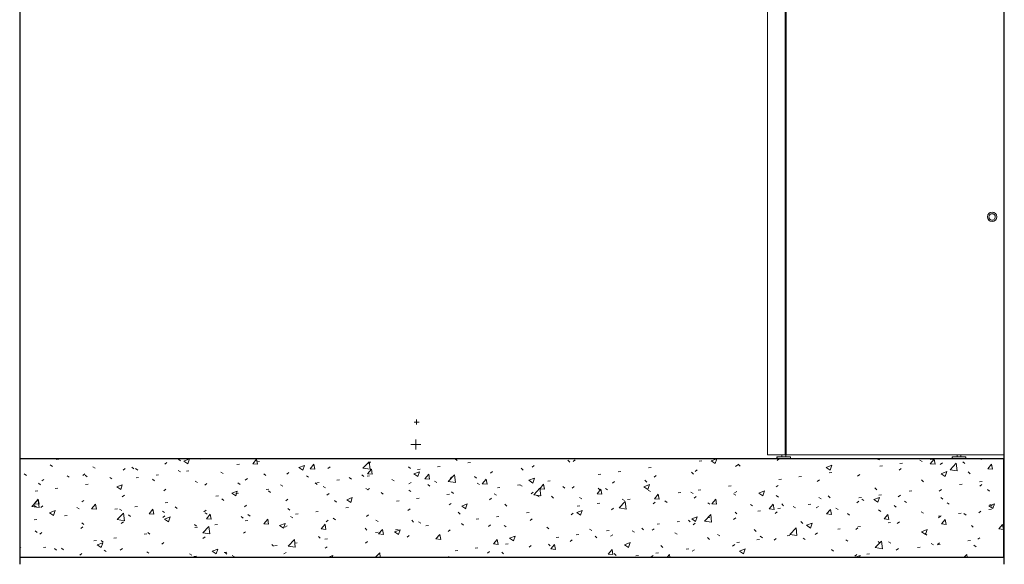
# Model space of a CAD drawing. Header units: millimetres. Extents: x 369 to 3068, y -268 to 2500.
# Tile 1 of 10: x 369 to 2870, y -268 to 1116. Entities that reach past the tile are written whole.
import ezdxf

# ---------------------------------------------------------------- set-up
doc = ezdxf.new("R2010")
doc.units = ezdxf.units.MM
for name, color, linetype, lineweight in [('A-FLOR', 192, 'Continuous', 25), ('A-FLOR-MCUT', 51, 'Continuous', 25), ('A-FLOR-PATT', 8, 'Continuous', 25), ('A-WALL', 113, 'Continuous', 25), ('M-EQPM', 50, 'Continuous', 18), ('P-PIPE', 3, 'Continuous', 18), ('P-PIPE-CNTR', 3, 'Continuous', 18)]:
    doc.layers.add(name, color=color, linetype=linetype, lineweight=lineweight)

# ---------------------------------------------------------------- blocks, each defined once
blk = doc.blocks.new('HC_Heat Pump_GM_Saunier Duval_GeniaSet TEK_IS_kit complet_2C - HA 10-7_2 STB-985960-Coupe vue coté droit')
at = {"layer": 'M-EQPM'}
for p, q in [((2315.3, 10), (2315.3, 1900)), ((2268.5, 1215), (2268.5, 10)), ((2313.3, 1215), (2313.3, 10)), ((2268.5, 10), (2270.5, 10)), ((2313.3, 10), (2270.5, 10)), ((2292.1, 5), (2292.1, 3.9)), ((2309.4, 5), (2292.1, 5)), ((2304.4, 10), (2304.4, 5)), ((2326.7, 5), (2309.4, 5)), ((2315.3, 10), (2313.3, 10)), ((2314.4, 5), (2314.4, 10)), ((2868.5, 10), (2315.3, 10)), ((2326.7, 3.9), (2326.7, 5)), ((2737.1, 5), (2737.1, 3.9)), ((2754.4, 5), (2737.1, 5)), ((2749.4, 10), (2749.4, 5)), ((2771.7, 5), (2754.4, 5)), ((2759.4, 5), (2759.4, 10)), ((2771.7, 3.9), (2771.7, 5))]:
    blk.add_line(p, q, dxfattribs=at)
at = {"layer": 'M-EQPM', "flags": 128}
for points in [[(2296, 0), (2295.9, 0), (2295.7, 0), (2295.5, 0), (2295.4, 0), (2295.2, 0.1), (2295.1, 0.1), (2294.9, 0.2), (2294.8, 0.2), (2294.6, 0.2), (2294.5, 0.3), (2294.4, 0.4), (2294.2, 0.4), (2294.1, 0.5), (2293.9, 0.6), (2293.8, 0.7), (2293.7, 0.8), (2293.6, 0.9), (2293.4, 1), (2293.3, 1.1), (2293.2, 1.2), (2293.1, 1.3), (2293, 1.4), (2292.9, 1.5), (2292.8, 1.7), (2292.7, 1.8), (2292.7, 1.9), (2292.6, 2.1), (2292.5, 2.2), (2292.4, 2.3), (2292.4, 2.5), (2292.3, 2.6), (2292.3, 2.8), (2292.2, 2.9), (2292.2, 3.1), (2292.2, 3.2), (2292.2, 3.4), (2292.1, 3.5), (2292.1, 3.7), (2292.1, 3.9), (2292.1, 3.9)], [(2292.6, 2.1), (2292.5, 2.2), (2292.4, 2.3), (2292.4, 2.5), (2292.3, 2.6), (2292.3, 2.8), (2292.2, 2.9), (2292.2, 3.1), (2292.2, 3.2), (2292.2, 3.4), (2292.1, 3.5), (2292.1, 3.7), (2292.1, 3.9)], [(2296, 0), (2295.9, 0), (2295.7, 0), (2295.5, 0), (2295.4, 0), (2295.2, 0.1), (2295.1, 0.1), (2294.9, 0.2), (2294.8, 0.2), (2294.6, 0.2), (2294.5, 0.3), (2294.4, 0.4), (2294.2, 0.4), (2294.1, 0.5), (2293.9, 0.6), (2293.8, 0.7), (2293.7, 0.8), (2293.6, 0.9), (2293.4, 1), (2293.3, 1.1), (2293.2, 1.2), (2293.1, 1.3), (2293, 1.4), (2292.9, 1.5), (2292.8, 1.7), (2292.7, 1.8)], [(2326.7, 3.9), (2326.7, 3.7), (2326.7, 3.6), (2326.7, 3.4), (2326.7, 3.3), (2326.7, 3.1), (2326.6, 3), (2326.6, 2.8), (2326.5, 2.7), (2326.5, 2.5), (2326.4, 2.4), (2326.4, 2.2), (2326.3, 2.1), (2326.2, 2), (2326.1, 1.8), (2326.1, 1.7), (2326, 1.6), (2325.9, 1.4), (2325.8, 1.3), (2325.7, 1.2), (2325.6, 1.1), (2325.4, 1), (2325.3, 0.9), (2325.2, 0.8), (2325.1, 0.7), (2324.9, 0.6), (2324.8, 0.5), (2324.7, 0.5), (2324.5, 0.4), (2324.4, 0.3), (2324.3, 0.3), (2324.1, 0.2), (2324, 0.2), (2323.8, 0.1), (2323.7, 0.1), (2323.5, 0.1), (2323.3, 0), (2323.2, 0), (2323, 0), (2322.9, 0), (2322.8, 0)], [(2326.2, 2), (2326.1, 1.8), (2326.1, 1.7), (2326, 1.6), (2325.9, 1.4), (2325.8, 1.3), (2325.7, 1.2), (2325.6, 1.1), (2325.4, 1), (2325.3, 0.9), (2325.2, 0.8), (2325.1, 0.7), (2324.9, 0.6), (2324.8, 0.5), (2324.7, 0.5), (2324.5, 0.4), (2324.4, 0.3), (2324.3, 0.3), (2324.1, 0.2), (2324, 0.2), (2323.8, 0.1), (2323.7, 0.1), (2323.5, 0.1), (2323.3, 0), (2323.2, 0), (2323, 0), (2322.9, 0)], [(2326.7, 3.7), (2326.7, 3.6), (2326.7, 3.4), (2326.7, 3.3), (2326.7, 3.1), (2326.6, 3), (2326.6, 2.8), (2326.5, 2.7), (2326.5, 2.5), (2326.4, 2.4), (2326.4, 2.2), (2326.3, 2.1)], [(2741, 0), (2740.9, 0), (2740.7, 0), (2740.5, 0), (2740.4, 0), (2740.2, 0.1), (2740.1, 0.1), (2739.9, 0.2), (2739.8, 0.2), (2739.6, 0.2), (2739.5, 0.3), (2739.4, 0.4), (2739.2, 0.4), (2739.1, 0.5), (2738.9, 0.6), (2738.8, 0.7), (2738.7, 0.8), (2738.6, 0.9), (2738.4, 1), (2738.3, 1.1), (2738.2, 1.2), (2738.1, 1.3), (2738, 1.4), (2737.9, 1.5), (2737.8, 1.7), (2737.7, 1.8), (2737.7, 1.9), (2737.6, 2.1), (2737.5, 2.2), (2737.4, 2.3), (2737.4, 2.5), (2737.3, 2.6), (2737.3, 2.8), (2737.2, 2.9), (2737.2, 3.1), (2737.2, 3.2), (2737.2, 3.4), (2737.1, 3.5), (2737.1, 3.7), (2737.1, 3.9), (2737.1, 3.9)], [(2737.6, 2.1), (2737.5, 2.2), (2737.4, 2.3), (2737.4, 2.5), (2737.3, 2.6), (2737.3, 2.8), (2737.2, 2.9), (2737.2, 3.1), (2737.2, 3.2), (2737.2, 3.4), (2737.1, 3.5), (2737.1, 3.7), (2737.1, 3.9)], [(2741, 0), (2740.9, 0), (2740.7, 0), (2740.5, 0), (2740.4, 0), (2740.2, 0.1), (2740.1, 0.1), (2739.9, 0.2), (2739.8, 0.2), (2739.6, 0.2), (2739.5, 0.3), (2739.4, 0.4), (2739.2, 0.4), (2739.1, 0.5), (2738.9, 0.6), (2738.8, 0.7), (2738.7, 0.8), (2738.6, 0.9), (2738.4, 1), (2738.3, 1.1), (2738.2, 1.2), (2738.1, 1.3), (2738, 1.4), (2737.9, 1.5), (2737.8, 1.7), (2737.7, 1.8)], [(2771.7, 3.9), (2771.7, 3.7), (2771.7, 3.6), (2771.7, 3.4), (2771.7, 3.3), (2771.7, 3.1), (2771.6, 3), (2771.6, 2.8), (2771.5, 2.7), (2771.5, 2.5), (2771.4, 2.4), (2771.4, 2.2), (2771.3, 2.1), (2771.2, 2), (2771.1, 1.8), (2771.1, 1.7), (2771, 1.6), (2770.9, 1.4), (2770.8, 1.3), (2770.7, 1.2), (2770.6, 1.1), (2770.4, 1), (2770.3, 0.9), (2770.2, 0.8), (2770.1, 0.7), (2769.9, 0.6), (2769.8, 0.5), (2769.7, 0.5), (2769.5, 0.4), (2769.4, 0.3), (2769.3, 0.3), (2769.1, 0.2), (2769, 0.2), (2768.8, 0.1), (2768.7, 0.1), (2768.5, 0.1), (2768.3, 0), (2768.2, 0), (2768, 0), (2767.9, 0), (2767.8, 0)], [(2771.2, 2), (2771.1, 1.8), (2771.1, 1.7), (2771, 1.6), (2770.9, 1.4), (2770.8, 1.3), (2770.7, 1.2), (2770.6, 1.1), (2770.4, 1), (2770.3, 0.9), (2770.2, 0.8), (2770.1, 0.7), (2769.9, 0.6), (2769.8, 0.5), (2769.7, 0.5), (2769.5, 0.4), (2769.4, 0.3), (2769.3, 0.3), (2769.1, 0.2), (2769, 0.2), (2768.8, 0.1), (2768.7, 0.1), (2768.5, 0.1), (2768.3, 0), (2768.2, 0), (2768, 0), (2767.9, 0)], [(2771.7, 3.7), (2771.7, 3.6), (2771.7, 3.4), (2771.7, 3.3), (2771.7, 3.1), (2771.6, 3), (2771.6, 2.8), (2771.5, 2.7), (2771.5, 2.5), (2771.4, 2.4), (2771.4, 2.2), (2771.3, 2.1)]]:
    blk.add_lwpolyline(points, dxfattribs=at)
at = {"layer": 'M-EQPM'}
for start, end in [(0, 180), (180, 360)]:
    blk.add_arc((2838.5, 615), 12, start, end, dxfattribs=at)
blk = doc.blocks.new('Logo_Geometry_SD_3Dx10- - Sol-1137757-Coupe vue coté droit')
at = {"layer": 'M-EQPM'}
for p, q in [((894, 1), (894, 0)), ((905, 1), (894, 1)), ((925.1, 1), (905, 1)), ((925.6, 1), (925.6, 0)), ((926.6, 1), (925.6, 1)), ((927, 1), (926.6, 1)), ((927.2, 1), (928.6, 1)), ((927.2, 1), (927.2, 0)), ((946.3, 1), (928.6, 1)), ((928.6, 1), (928.6, 0)), ((946.3, 0), (946.3, 1)), ((946.3, 1), (953, 1)), ((953, 1), (999.8, 1)), ((953, 1), (953, 0)), ((999.8, 0), (999.8, 1)), ((1000.2, 1), (999.9, 1)), ((1001.1, 1), (1000.2, 1)), ((1000.2, 0), (1000.2, 1)), ((1001.1, 0), (1001.1, 1)), ((1001.1, 1), (1009.4, 1)), ((1009.5, 1), (1019, 1)), ((1009.5, 0), (1009.5, 1)), ((1034.1, 1), (1019, 1)), ((1019, 0), (1019, 1)), ((1034.1, 1), (1037.5, 1)), ((1034.1, 0), (1034.1, 1)), ((1037.5, 1), (1042.3, 1)), ((1037.5, 0), (1037.5, 1)), ((1064.7, 1), (1042.3, 1)), ((1042.3, 0), (1042.3, 1)), ((1064.6, 1), (1070.7, 1)), ((1064.7, 0), (1064.7, 1)), ((1070.7, 0), (1070.7, 1)), ((928.6, 0), (946.3, 0))]:
    blk.add_line(p, q, dxfattribs=at)

msp = doc.modelspace()

# ---------------------------------------------------------------- hatches: boundary and pattern name
at = {"layer": 'A-FLOR-PATT', "lineweight": 18}
h = msp.add_hatch(dxfattribs=at)
h.set_pattern_fill('FP_1', color=256, style=0, pattern_type=2)
h.set_pattern_definition([(50, (2136.24, 1388.2), (145.7474, -12.751), [15.24, -167.64]), (355, (2136.24, 1388.2), (-28.194, 152.846), [12.192, -134.112]), (100.451, (2148.38, 1387.13), (117.554, 140.094), [12.952, -142.472]), (46.184, (2136.24, 1428.84), (216.864, -33.634), [22.86, -251.46]), (96.636, (2154.3, 1426.03), (189.922, 197.942), [19.428, -213.708]), (351.184, (2136.24, 1428.84), (189.925, 197.94), [18.288, -201.168]), (21, (2156.56, 1418.67), (121.292, -81.812), [15.24, -167.64]), (326, (2156.56, 1418.67), (49.442, 147.351), [12.192, -134.112]), (71.451, (2166.66, 1411.86), (170.734, 65.5375), [12.952, -142.472]), (37.5, (2136.237, 1388.195), (2.4709, 67.6435), [6.706, -125.781, 6.706, -129.438, -134.62]), (37.5, (2136.237, 1388.195), (2.4709, 67.6435), [-268.63, 6.706, -127.914]), (7.5, (2136.24, 1388.195), (53.4554, 80.144), [6.706, -70.917, 6.706, -122.733, -51.308]), (7.5, (2136.24, 1388.195), (53.4554, 80.144), [-207.061, 6.706, -44.602]), (327.5, (2090.923, 1388.195), (108.4723, -4.5829), [6.706, -44.094, 6.706, -151.79, -210.312]), (327.5, (2090.923, 1388.195), (108.4723, -4.5829), [-209.296, 6.706, -203.606]), (317.5, (2070.6, 1388.195), (118.503, 20.3417), [6.706, -59.334, 6.706, -98.552, -149.352]), (317.5, (2070.6, 1388.195), (118.503, 20.3417), [-171.298, 6.706, -142.646])])
h.paths.add_polyline_path([(369, -250), (2868.5, -250), (2868.5, 0), (369, 0)])

# ---------------------------------------------------------------- linework, layer by layer
at = {"layer": 'A-FLOR'}
for p, q in [((2868.5, 0), (369, 0)), ((369, 0), (369, -250)), ((369, -250), (2868.5, -250))]:
    msp.add_line(p, q, dxfattribs=at)
at = {"layer": 'A-FLOR-MCUT'}
msp.add_line((2868.5, -250), (2868.5, 0), dxfattribs=at)
at = {"layer": 'A-WALL'}
for p, q in [((369, 2500), (369, 0)), ((2868.5, 2500), (2868.5, -268.2)), ((2869.5, -268.2), (2869.5, 2500)), ((369, -250), (369, -268.2))]:
    msp.add_line(p, q, dxfattribs=at)
at = {"layer": 'P-PIPE'}
for p, q in [((2830.5, 614.4), (2830.6, 614)), ((2846.5, 615.2), (2846.5, 615.6))]:
    msp.add_line(p, q, dxfattribs=at)
at = {"layer": 'P-PIPE', "flags": 128}
for points in [[(2838.6, 622.7), (2836.8, 622.5), (2835.1, 621.9), (2833.6, 620.9), (2832.3, 619.6), (2831.3, 618.1), (2830.8, 616.4), (2830.6, 614.6)], [(2830.6, 614.6), (2830.8, 612.8), (2831.3, 611.1), (2832.3, 609.6), (2833.6, 608.3), (2835.1, 607.4), (2836.8, 606.8), (2838.6, 606.6)], [(2846.6, 614.6), (2846.4, 616.4), (2845.8, 618.1), (2844.8, 619.6), (2843.5, 620.9), (2842, 621.9), (2840.3, 622.5), (2838.6, 622.7)], [(2838.6, 606.6), (2840.3, 606.8), (2842, 607.3), (2843.5, 608.3), (2844.8, 609.6), (2845.8, 611.1), (2846.4, 612.8), (2846.6, 614.6)]]:
    msp.add_lwpolyline(points, dxfattribs=at)
at = {"layer": 'P-PIPE'}
for start_param, end_param in [(3.06658, 3.141593), (1.495783, 2.80478), (6.208172, 7.778969)]:
    msp.add_ellipse((2838.5, 615), major_axis=(7.98, 0.6), ratio=0.99241, start_param=start_param, end_param=end_param, dxfattribs=at)
at = {"layer": 'P-PIPE-CNTR'}
for p, q in [((1370.7, 93.3), (1383.5, 93.3)), ((1377.1, 86.9), (1377.1, 99.7)), ((1362.4, 35.9), (1387.8, 35.9)), ((1375.1, 23.2), (1375.1, 48.6))]:
    msp.add_line(p, q, dxfattribs=at)

# ---------------------------------------------------------------- block references
at = {"layer": 'M-EQPM'}
for name in ['HC_Heat Pump_GM_Saunier Duval_GeniaSet TEK_IS_kit complet_2C - HA 10-7_2 STB-985960-Coupe vue coté droit', 'Logo_Geometry_SD_3Dx10- - Sol-1137757-Coupe vue coté droit']:
    msp.add_blockref(name, (0, 0), dxfattribs=at)

doc.saveas('drawing.dxf')
